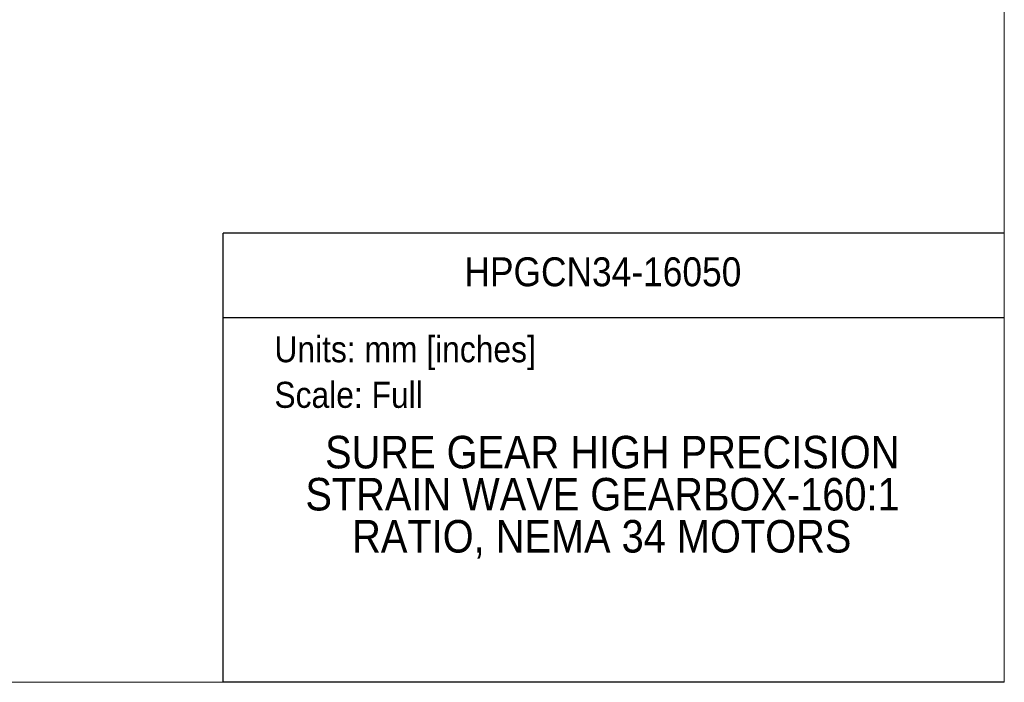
# Model space of a CAD drawing. Header units: millimetres. Extents: x 0 to 864, y 0 to 559.
# Tile 12 of 18: x 575 to 864, y 0 to 194. Entities that reach past the tile are written whole.
import ezdxf
from ezdxf.enums import TextEntityAlignment as Align

# ---------------------------------------------------------------- set-up
doc = ezdxf.new("R2010")
doc.units = ezdxf.units.MM
doc.header["$LTSCALE"] = 2
doc.linetypes.add('SLD-Solid', pattern=[0])
doc.layers.add('TEXT', color=140, linetype='SLD-Solid', lineweight=25)
doc.styles.add('SLDTEXTSTYLE0', font='GOTHIC.TTF', dxfattribs={"width": 0.913})

# ---------------------------------------------------------------- blocks, each defined once
blk = doc.blocks.new('SW_NOTE_0')
at = {"layer": 'TEXT', "color": 0, "insert": (0, 9.73), "char_height": 7.62, "attachment_point": 1, "style": 'SLDTEXTSTYLE0'}
blk.add_mtext('Units: mm [inches]', dxfattribs=at)
blk = doc.blocks.new('SW_NOTE_0_1')
at = {"layer": 'TEXT', "color": 0, "insert": (0, 9.73), "char_height": 7.62, "attachment_point": 1, "style": 'SLDTEXTSTYLE0'}
blk.add_mtext('Scale: Full', dxfattribs=at)
blk = doc.blocks.new('Block1')
at = {"color": 140, "linetype": 'SLD-Solid', "lineweight": 18}
blk.add_line((863.6, 0), (863.6, 131.52), dxfattribs=at)
at = {"layer": 'TEXT'}
for p, q in [((863.6, 131.52), (635, 131.52)), ((635, 0), (635, 131.52)), ((635, 106.79), (863.6, 106.79)), ((863.6, 0), (635, 0))]:
    blk.add_line(p, q, dxfattribs=at)
at = {"layer": 'TEXT', "color": 140}
for name, p in [('SW_NOTE_0', (649.97, 91.6)), ('SW_NOTE_0_1', (649.97, 78.25))]:
    blk.add_blockref(name, p, dxfattribs=at)
at = {"layer": 'TEXT', "color": 140, "style": 'SLDTEXTSTYLE0', "width": 0.913}
for tag, height, p in [('AUTOATTR0', 8.47, (705.59, 113.41)), ('AUTOATTR1_0', 9.53, (664.81, 59.77)), ('AUTOATTR1_1', 9.53, (659.04, 47.45)), ('AUTOATTR1_2', 9.53, (672.73, 35.13))]:
    blk.add_attdef(tag, text='', height=height, dxfattribs=at).set_placement(p, align=Align.BOTTOM_LEFT)
blk = doc.blocks.new('Block2')
at = {"color": 7, "linetype": 'SLD-Solid', "lineweight": 18}
for p in [(863.6, 558.8), (0, 0)]:
    blk.add_line(p, (863.6, 0), dxfattribs=at)

msp = doc.modelspace()

# ---------------------------------------------------------------- block references
at = {"color": 7, "linetype": 'Continuous'}
msp.add_blockref('Block2', (0, 0), dxfattribs=at)
msp.add_blockref('Block1', (0, 0), dxfattribs=at).add_auto_attribs({'AUTOATTR0': 'HPGCN34-16050', 'AUTOATTR1_0': 'SURE GEAR HIGH PRECISION ', 'AUTOATTR1_1': 'STRAIN WAVE GEARBOX-160:1 ', 'AUTOATTR1_2': 'RATIO, NEMA 34 MOTORS '})

doc.saveas('drawing.dxf')
